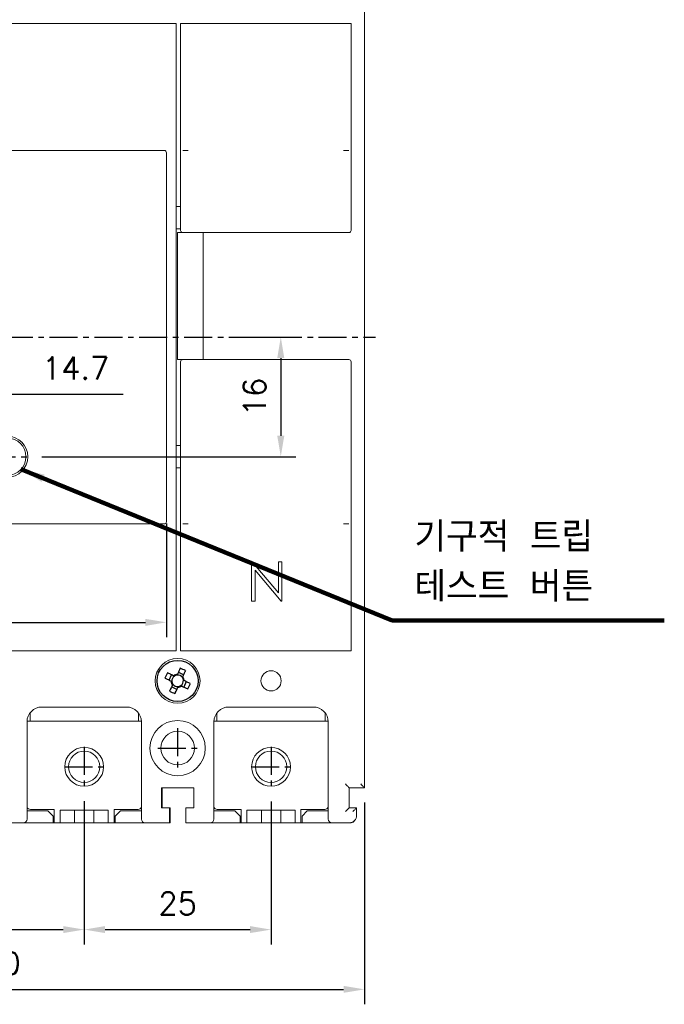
# Model space of a CAD drawing. Extents: x 2148 to 5345, y -907 to 1583.
# Tile 11 of 16: x 4432 to 4518, y 1269 to 1401. Entities that reach past the tile are written whole.
import ezdxf

# ---------------------------------------------------------------- set-up
doc = ezdxf.new("R2010")
doc.units = 0
doc.header["$LTSCALE"] = 3
doc.header["$MEASUREMENT"] = 0
doc.linetypes.add('CENTER', pattern=[2, 1.25, -0.25, 0.25, -0.25])
doc.layers.get('0').update_dxf_attribs({"linetype": 'CONTINUOUS'})
doc.layers.get('Defpoints').update_dxf_attribs({"linetype": 'CONTINUOUS'})
doc.layers.add('cen', color=1, linetype='CENTER')
doc.layers.add('di', color=3, linetype='CONTINUOUS')
doc.styles.add('KIM', font='ROMANS.shx', dxfattribs={"height": 5, "bigfont": 'GSG1.shx'})
doc.styles.get("Standard").update_dxf_attribs({"font": 'romans.shx', "height": 3, "bigfont": 'ghs.shx'})
doc.dimstyles.get("Standard").update_dxf_attribs({"dimtxt": 0.18, "dimasz": 0.18, "dimexe": 0.18, "dimexo": 0.0625, "dimgap": 0.09, "dimtad": 0, "dimtih": 1, "dimtoh": 1, "dimdec": 4, "dimzin": 0, "dimdsep": 46, "dimtxsty": 'Standard', "dimcen": 0.09, "dimadec": 0, "dimazin": 0, "dimtfac": 1, "dimtdec": 4, "dimtofl": 0, "dimtmove": 0, "dimatfit": 3, "dimfxl": 0, "dimtolj": 1, "dimtzin": 0, "dimarcsym": 0})
doc.dimstyles.new('STANDARD$0', dxfattribs={"dimtxt": 5, "dimasz": 5, "dimexe": 1, "dimexo": 2, "dimgap": 2, "dimtad": 1, "dimdec": 4, "dimzin": 12, "dimdsep": 46, "dimtxsty": 'KIM', "dimcen": -1, "dimdle": 0.1, "dimadec": 0, "dimazin": 0, "dimtfac": 1, "dimtdec": 4, "dimtmove": 0, "dimatfit": 3, "dimfxl": 0, "dimtolj": 1, "dimtzin": 0, "dimarcsym": 0})

# ---------------------------------------------------------------- blocks, each defined once
blk = doc.blocks.new('M3')
at = {"color": 4}
for p, q in [((1258.33, 221.58), (1258.67, 222.3)), ((1258.62, 221.45), (1258.72, 221.4)), ((1259.05, 222.12), (1258.95, 222.17)), ((1259.45, 222.35), (1259.41, 222.25)), ((1259.59, 222.64), (1260.31, 222.3)), ((1260.13, 221.92), (1260.17, 222.02)), ((1260.35, 221.52), (1260.25, 221.56)), ((1259.39, 220.33), (1258.67, 220.67)), ((1258.85, 221.05), (1258.8, 220.95)), ((1259.52, 220.62), (1259.57, 220.72)), ((1259.92, 220.85), (1260.02, 220.8)), ((1260.64, 221.38), (1260.3, 220.67))]:
    blk.add_line(p, q, dxfattribs=at)
at = {"color": 4, "flags": 128}
for points in [[(1259.84, 223.18), (1259.79, 223.08), (1259.75, 222.98), (1259.7, 222.87), (1259.65, 222.77), (1259.6, 222.67), (1259.55, 222.56), (1259.5, 222.46), (1259.45, 222.35)], [(1260.17, 222.02), (1260.22, 222.12), (1260.27, 222.23), (1260.32, 222.33), (1260.37, 222.43), (1260.42, 222.54), (1260.46, 222.64), (1260.51, 222.75), (1260.56, 222.85)], [(1257.79, 221.84), (1257.89, 221.79), (1257.99, 221.74), (1258.1, 221.69), (1258.2, 221.65), (1258.31, 221.6), (1258.41, 221.55), (1258.52, 221.5), (1258.62, 221.45)], [(1258.95, 222.17), (1258.85, 222.22), (1258.74, 222.27), (1258.64, 222.32), (1258.54, 222.36), (1258.43, 222.41), (1258.33, 222.46), (1258.22, 222.51), (1258.12, 222.56)], [(1261.19, 221.13), (1261.08, 221.18), (1260.98, 221.22), (1260.88, 221.27), (1260.77, 221.32), (1260.67, 221.37), (1260.56, 221.42), (1260.46, 221.47), (1260.35, 221.52)], [(1258.8, 220.95), (1258.75, 220.85), (1258.7, 220.74), (1258.66, 220.64), (1258.61, 220.53), (1258.56, 220.43), (1258.51, 220.32), (1258.46, 220.22), (1258.41, 220.12)], [(1259.13, 219.78), (1259.18, 219.89), (1259.23, 219.99), (1259.28, 220.09), (1259.32, 220.2), (1259.37, 220.3), (1259.42, 220.41), (1259.47, 220.51), (1259.52, 220.62)], [(1260.02, 220.8), (1260.12, 220.75), (1260.23, 220.7), (1260.33, 220.65), (1260.44, 220.6), (1260.54, 220.55), (1260.65, 220.51), (1260.75, 220.46), (1260.85, 220.41)]]:
    blk.add_lwpolyline(points, dxfattribs=at)
at = {"color": 4}
blk.add_circle((1259.49, 221.48), 2.75, dxfattribs=at)
for centre, radius, start, end in [((1253.74, 209.15), 15.31, 63.5189, 66.4838), ((1271.82, 215.73), 15.31, 153.5189, 156.4838), ((1259.49, 221.48), 0.867, 182.1643, 217.8385), ((1259.49, 221.48), 0.771, 124.1053, 185.8975), ((1259.49, 221.48), 0.867, 92.1643, 127.8385), ((1259.49, 221.48), 0.771, 95.8975, 124.1053), ((1259.49, 221.48), 0.771, 34.1053, 95.8975), ((1259.49, 221.48), 0.771, 304.1053, 5.8975), ((1259.49, 221.48), 0.771, 5.8975, 34.1053), ((1259.49, 221.48), 0.867, 2.1643, 37.8385), ((1265.24, 233.82), 15.31, 243.519, 246.4838), ((1259.49, 221.48), 0.771, 185.8975, 214.1053), ((1259.49, 221.48), 0.771, 214.1053, 275.8975), ((1259.49, 221.48), 0.867, 272.1643, 307.8385), ((1259.49, 221.48), 0.771, 275.8975, 304.1053), ((1247.15, 227.24), 15.31, 333.5189, 336.4838)]:
    blk.add_arc(centre, radius, start, end, dxfattribs=at)
blk = doc.blocks.new('*D13')
at = {"layer": 'Defpoints', "color": 0}
for p in [(4440.52, 1298.13), (4415.52, 1287.53), (4440.52, 1278.93)]:
    blk.add_point(p, dxfattribs=at)
at = {"layer": 'di'}
for p, q in [((4440.52, 1296.13), (4440.52, 1276.93)), ((4415.52, 1285.53), (4415.52, 1276.93)), ((4418.32, 1278.93), (4437.72, 1278.93))]:
    blk.add_line(p, q, dxfattribs=at)
for points in [[(4418.32, 1279.4), (4418.32, 1278.47), (4415.52, 1278.93)], [(4437.72, 1279.4), (4437.72, 1278.47), (4440.52, 1278.93)]]:
    blk.add_solid(points, dxfattribs=at)
at = {"layer": 'di', "insert": (4428.02, 1282.43), "char_height": 3, "attachment_point": 5}
blk.add_mtext('\\A1;25', dxfattribs=at)
blk = doc.blocks.new('*D14')
at = {"layer": 'Defpoints', "color": 0}
for p in [(4465.52, 1298.08), (4440.52, 1281.31), (4465.52, 1278.93)]:
    blk.add_point(p, dxfattribs=at)
at = {"layer": 'di'}
for p, q in [((4465.52, 1296.08), (4465.52, 1276.93)), ((4440.52, 1279.31), (4440.52, 1276.93)), ((4443.32, 1278.93), (4462.72, 1278.93))]:
    blk.add_line(p, q, dxfattribs=at)
for points in [[(4443.32, 1279.4), (4443.32, 1278.47), (4440.52, 1278.93)], [(4462.72, 1279.4), (4462.72, 1278.47), (4465.52, 1278.93)]]:
    blk.add_solid(points, dxfattribs=at)
at = {"layer": 'di', "insert": (4453.02, 1282.43), "char_height": 3, "attachment_point": 5}
blk.add_mtext('\\A1;25', dxfattribs=at)
blk = doc.blocks.new('*D15')
at = {"layer": 'Defpoints', "color": 0}
for p in [(4378.02, 1297.93), (4478.02, 1297.93), (4478.02, 1270.93)]:
    blk.add_point(p, dxfattribs=at)
at = {"layer": 'di'}
for p, q in [((4378.02, 1295.93), (4378.02, 1268.93)), ((4478.02, 1295.93), (4478.02, 1268.93)), ((4380.82, 1270.93), (4475.22, 1270.93))]:
    blk.add_line(p, q, dxfattribs=at)
for points in [[(4380.82, 1271.4), (4380.82, 1270.47), (4378.02, 1270.93)], [(4475.22, 1271.4), (4475.22, 1270.47), (4478.02, 1270.93)]]:
    blk.add_solid(points, dxfattribs=at)
at = {"layer": 'di', "insert": (4428.15, 1274.43), "char_height": 3, "attachment_point": 5}
blk.add_mtext('\\A1;100', dxfattribs=at)
blk = doc.blocks.new('fsadfsafsa')
at = {"layer": 'di'}
h = blk.add_hatch(dxfattribs=at)
h.set_pattern_fill('ANSI31', color=256, style=0)
h.set_pattern_definition([(45, (-481.63234, -849.47686), (-0.088388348, 0.088388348), [])])
h.paths.add_polyline_path([(896.92, -343.62), (888.72, -343.62), (888.72, -347.12), (896.92, -347.12)])
h.paths.add_polyline_path([(889.96, -343.95), (895.79, -343.95), (895.79, -346.76), (889.96, -346.76)], flags=24)
at = {"color": 7, "linetype": 'Continuous', "lineweight": 15}
for p, q in [((857, -338.66), (881.4, -338.66)), ((904, -338.36), (881.4, -338.36)), ((881.4, -338.36), (881.4, -338.66)), ((881.4, -338.66), (881.4, -338.98)), ((881.86, -338.66), (882.2, -338.66)), ((903.2, -338.66), (882.2, -338.66)), ((903.2, -338.66), (903.53, -338.66)), ((904, -338.66), (904, -338.36)), ((904, -338.66), (928.4, -338.66)), ((904, -338.98), (904, -338.66)), ((856.7, -339.28), (856.7, -338.96)), ((856.7, -388.03), (856.7, -339.28)), ((881.4, -338.98), (881.4, -339.28)), ((881.4, -352.36), (881.4, -339.28)), ((881.7, -339.67), (881.7, -339.03)), ((881.7, -387.65), (881.7, -339.67)), ((903.7, -339.03), (903.7, -339.67)), ((903.7, -339.67), (903.7, -387.65)), ((904, -339.28), (904, -338.98)), ((904, -339.28), (904, -352.36)), ((928.7, -338.96), (928.7, -339.28)), ((928.7, -339.28), (928.7, -388.03)), ((930.6, -339.28), (930.6, -338.96)), ((930.6, -349.36), (930.6, -339.28)), ((953.4, -338.96), (953.4, -339.28)), ((953.4, -339.28), (953.4, -349.36)), ((881.7, -340.66), (881.4, -340.66)), ((904, -340.66), (903.7, -340.66)), ((886.2, -343.17), (886.2, -342.57)), ((898.9, -342.27), (886.5, -342.27)), ((899.2, -342.57), (899.2, -343.17)), ((885.7, -342.86), (886.2, -342.86)), ((885.7, -342.86), (885.7, -371.31)), ((886.2, -343.77), (885.7, -343.77)), ((899.2, -343.17), (886.2, -343.17)), ((886.2, -343.17), (886.2, -347.62)), ((886.5, -343.12), (898.9, -343.12)), ((899.2, -342.86), (899.7, -342.86)), ((899.2, -347.62), (899.2, -343.17)), ((899.7, -343.77), (899.2, -343.77)), ((899.7, -371.31), (899.7, -342.86)), ((855.2, -346.35), (855.2, -349.16)), ((930, -346.16), (930.6, -346.16)), ((886.2, -348.41), (886.2, -347.62)), ((886.5, -347.58), (898.9, -347.58)), ((899.2, -347.62), (899.2, -348.41)), ((855.4, -349.16), (855.2, -349.16)), ((855.2, -349.16), (855.2, -378.16)), ((886.2, -349.28), (886.2, -348.41)), ((899.2, -348.41), (899.2, -349.28)), ((930, -349.16), (930.6, -349.16)), ((886.2, -349.83), (886.2, -349.28)), ((886.5, -349.58), (898.9, -349.58)), ((899.2, -349.28), (899.2, -349.83)), ((930.2, -366.66), (930.2, -349.66)), ((930.9, -349.66), (930.2, -349.66)), ((953.1, -349.66), (930.9, -349.66)), ((933.6, -366.66), (933.6, -349.66)), ((955.2, -349.66), (955.2, -366.66)), ((881.4, -352.36), (880.5, -352.36)), ((881.2, -352.36), (881.2, -370.96)), ((904.9, -352.36), (904, -352.36)), ((904.2, -370.96), (904.2, -352.36)), ((904.9, -370.96), (904.9, -352.36)), ((886.35, -362.93), (899.7, -362.93)), ((886.35, -367.68), (886.35, -362.93)), ((930.2, -366.66), (930.9, -366.66)), ((930.6, -388.03), (930.6, -366.96)), ((930.9, -366.66), (953.1, -366.66)), ((953.4, -366.96), (953.4, -388.03)), ((899.7, -369.1), (887.85, -369.1)), ((887.85, -369.1), (887.85, -369.16)), ((899.7, -369.16), (887.85, -369.16)), ((880.5, -370.96), (881.4, -370.96)), ((881.4, -388.03), (881.4, -370.96)), ((899.7, -370.5), (885.7, -370.5)), ((899.7, -371.31), (885.7, -371.31)), ((904, -370.96), (904, -388.03)), ((904, -370.96), (904.9, -370.96)), ((855.4, -378.16), (855.2, -378.16)), ((855.2, -378.16), (855.2, -380.97)), ((930, -378.16), (930.6, -378.16)), ((903.9, -381), (903.9, -378.31)), ((930, -381.16), (930.6, -381.16)), ((881.4, -384.66), (881.7, -384.66)), ((903.7, -384.66), (904, -384.66)), ((856.7, -388.36), (856.7, -388.03)), ((857, -388.66), (881.4, -388.66)), ((881.4, -388.03), (881.4, -388.33)), ((881.4, -388.33), (881.4, -388.66)), ((881.4, -388.66), (881.4, -388.96)), ((881.7, -388.29), (881.7, -387.65)), ((882.2, -388.66), (881.86, -388.66)), ((882.2, -388.66), (903.2, -388.66)), ((903.53, -388.66), (903.2, -388.66)), ((903.7, -387.65), (903.7, -388.29)), ((904, -388.33), (904, -388.03)), ((904, -388.66), (904, -388.33)), ((904, -388.66), (928.4, -388.66)), ((904, -388.96), (904, -388.66)), ((928.7, -388.03), (928.7, -388.36)), ((930.6, -388.35), (930.6, -388.03)), ((953.4, -388.03), (953.4, -388.35)), ((881.4, -388.96), (904, -388.96)), ((940.08, -393.71), (940.18, -393.71)), ((943.67, -393.71), (944.15, -393.71))]:
    blk.add_line(p, q, dxfattribs=at)
blk.add_lwpolyline([(898.64, -343.42), (898.64, -347.22), (886.61, -347.22), (886.61, -343.42)], close=True, dxfattribs=at)
for radius in [2.75, 2.5]:
    blk.add_circle((907.4, -379.66), radius, dxfattribs=at)
for centre, radius, start, end in [((886.5, -342.57), 0.3, 90, 180), ((898.9, -342.57), 0.3, 0, 90), ((886.42, -343.68), 0.564, 82.5137, 113.6806), ((898.97, -343.68), 0.564, 66.3194, 97.4863), ((886.42, -348.14), 0.564, 82.5136, 113.6809), ((898.97, -348.14), 0.564, 66.3191, 97.4864), ((930.9, -349.36), 0.3, 180, 270), ((953.1, -349.36), 0.3, 270, 0), ((930.9, -366.96), 0.3, 90, 180), ((953.1, -366.96), 0.3, 0, 90), ((907.4, -379.66), 3.75, 155.0487, 158.9605), ((907.4, -379.66), 3.75, 201.0395, 204.9513)]:
    blk.add_arc(centre, radius, start, end, dxfattribs=at)
for centre, major_axis, ratio, start_param, end_param in [((857, -338.96), (0, -0.301), 0.996195, 3.141593, 4.712389), ((882.2, -339.03), (0, -0.502), 0.996195, 3.881497, 4.712389), ((903.2, -339.03), (0, -0.502), 0.996195, 1.570796, 2.401688), ((928.4, -338.96), (0, 0.301), 0.996195, 4.712389, 6.283185), ((931.6, -338.57), (1.3, 0), 0.087489, 4.143779, 4.712389), ((952.4, -338.57), (1.3, 0), 0.087489, 4.712389, 5.280999), ((855.7, -346.35), (0.5, 0), 0.375, 2.214297, 3.141593), ((886.5, -349.28), (0, -0.303), 0.988676, 4.712389, 6.283185), ((898.9, -349.28), (0, -0.303), 0.988676, 0, 1.570796), ((887.85, -361.71), (35.51, -35.51), 0.10461, 4.774591, 4.81662), ((887.85, -361.71), (35.8, -35.8), 0.10461, 4.774941, 4.81662), ((855.7, -380.97), (0.5, 0), 0.375, 3.141593, 4.068888), ((857, -388.36), (0, -0.301), 0.996195, 4.712389, 6.283185), ((882.2, -388.29), (0, 0.502), 0.996195, 1.570796, 2.401688), ((903.2, -388.29), (0, 0.502), 0.996195, 3.881497, 4.712389), ((928.4, -388.36), (0, 0.301), 0.996195, 3.141593, 4.712389), ((931.6, -388.75), (1.3, 0), 0.087489, 1.570796, 2.139407), ((952.4, -388.75), (1.3, 0), 0.087489, 1.002186, 1.570796)]:
    blk.add_ellipse(centre, major_axis=major_axis, ratio=ratio, start_param=start_param, end_param=end_param, dxfattribs=at)
for points, knots in [([(930.6, -338.96), (930.6, -338.94), (930.6, -338.89), (930.6, -338.66), (930.6, -338.43), (930.6, -338.3), (930.6, -338.27), (930.6, -338.27)], [0, 0, 0, 0, 0.2375473, 0.5935056, 0.8936706, 0.9958318, 1, 1, 1, 1]), ([(953.4, -338.27), (953.4, -338.27), (953.4, -338.3), (953.4, -338.43), (953.4, -338.66), (953.4, -338.89), (953.4, -338.94), (953.4, -338.96)], [0, 0, 0, 0, 0.004168, 0.106329, 0.406494, 0.762453, 1, 1, 1, 1]), ([(886.5, -350.61), (886.49, -350.61), (886.4, -350.44), (886.24, -350.2), (886.21, -349.92), (886.2, -349.83)], [0, 0, 0, 0, 0.007091, 0.681187, 1, 1, 1, 1]), ([(899.2, -349.83), (899.19, -349.92), (899.15, -350.2), (898.99, -350.44), (898.9, -350.61), (898.9, -350.61)], [0, 0, 0, 0, 0.318813, 0.992909, 1, 1, 1, 1]), ([(930.6, -389.05), (930.6, -389.05), (930.6, -389.01), (930.6, -388.88), (930.6, -388.65), (930.6, -388.42), (930.6, -388.37), (930.6, -388.35)], [0, 0, 0, 0, 0.0041677, 0.1063295, 0.4064937, 0.7624522, 1, 1, 1, 1]), ([(953.4, -388.35), (953.4, -388.37), (953.4, -388.42), (953.4, -388.65), (953.4, -388.88), (953.4, -389.01), (953.4, -389.05), (953.4, -389.05)], [0, 0, 0, 0, 0.2375478, 0.5935063, 0.8936705, 0.9958323, 1, 1, 1, 1])]:
    blk.add_open_spline(points, degree=3, knots=knots, dxfattribs=at)
at = {"layer": 'cen'}
for p, q in [((853.06, -363.66), (956.66, -363.66)), ((907.4, -377.01), (907.4, -382.31)), ((904.75, -379.66), (910.05, -379.66))]:
    blk.add_line(p, q, dxfattribs=at)
at = {"insert": (890.39, -344.39), "char_height": 1.7382, "width": 5.075, "attachment_point": 1}
blk.add_mtext('{\\fHYHeadLine-Medium|b0|i0|c129|p18;100A}', dxfattribs=at)
blk = doc.blocks.new('*D75')
at = {"layer": 'Defpoints', "color": 0}
for p in [(4379.52, 1335.27), (4451.52, 1335.27), (4451.52, 1320.06)]:
    blk.add_point(p, dxfattribs=at)
at = {"layer": 'di'}
for p, q in [((4379.52, 1333.27), (4379.52, 1318.06)), ((4451.52, 1333.27), (4451.52, 1318.06)), ((4382.32, 1320.06), (4448.72, 1320.06))]:
    blk.add_line(p, q, dxfattribs=at)
for points in [[(4382.32, 1320.52), (4382.32, 1319.59), (4379.52, 1320.06)], [(4448.72, 1320.52), (4448.72, 1319.59), (4451.52, 1320.06)]]:
    blk.add_solid(points, dxfattribs=at)
at = {"layer": 'di', "insert": (4415.52, 1323.56), "char_height": 3, "attachment_point": 5}
blk.add_mtext('\\A1;72', dxfattribs=at)
blk = doc.blocks.new('*D105')
at = {"layer": 'Defpoints', "color": 0}
for p in [(4459.19, 1358.23), (4432.87, 1342.23), (4466.82, 1342.23)]:
    blk.add_point(p, dxfattribs=at)
at = {"layer": 'di'}
for p, q in [((4461.19, 1358.23), (4468.82, 1358.23)), ((4466.82, 1355.43), (4466.82, 1345.03)), ((4434.87, 1342.23), (4468.82, 1342.23))]:
    blk.add_line(p, q, dxfattribs=at)
for points in [[(4466.35, 1355.43), (4467.29, 1355.43), (4466.82, 1358.23)], [(4466.35, 1345.03), (4467.29, 1345.03), (4466.82, 1342.23)]]:
    blk.add_solid(points, dxfattribs=at)
at = {"layer": 'di', "insert": (4463.32, 1350.23), "char_height": 3, "attachment_point": 5, "rotation": 90}
blk.add_mtext('\\A1;16', dxfattribs=at)
blk = doc.blocks.new('*D106')
at = {"layer": 'Defpoints', "color": 0}
for p in [(4415.52, 1349.98), (4430.22, 1350.58), (4430.22, 1344.88)]:
    blk.add_point(p, dxfattribs=at)
at = {"layer": 'di'}
for p, q in [((4415.52, 1351.98), (4415.52, 1352.58)), ((4430.22, 1346.88), (4430.22, 1352.58)), ((4418.32, 1350.58), (4427.42, 1350.58)), ((4430.22, 1350.58), (4445.74, 1350.58))]:
    blk.add_line(p, q, dxfattribs=at)
for points in [[(4418.32, 1351.04), (4418.32, 1350.11), (4415.52, 1350.58)], [(4427.42, 1351.04), (4427.42, 1350.11), (4430.22, 1350.58)]]:
    blk.add_solid(points, dxfattribs=at)
at = {"layer": 'di', "insert": (4439.38, 1354.08), "char_height": 3, "attachment_point": 5}
blk.add_mtext('\\A1;14.7', dxfattribs=at)

msp = doc.modelspace()

# ---------------------------------------------------------------- linework, layer by layer
at = {"color": 7, "linetype": 'Continuous', "lineweight": 15}
for p, q in [((4478.02086, 1418.52573), (4478.02086, 1372.22573)), ((4451.52086, 1400.22573), (4379.52086, 1400.22573)), ((4451.52086, 1400.22573), (4452.82086, 1400.22573)), ((4452.82086, 1400.22573), (4452.82086, 1316.22573)), ((4453.42086, 1400.22573), (4454.42086, 1400.22573)), ((4453.42086, 1383.61437), (4453.42086, 1400.22573)), ((4454.42086, 1400.22573), (4475.22086, 1400.22573)), ((4475.22086, 1400.22573), (4476.22086, 1400.22573)), ((4476.22086, 1400.22573), (4476.22086, 1383.61437)), ((4478.02086, 1355.22573), (4478.02086, 1297.92573)), ((4453.42086, 1316.22573), (4453.42086, 1332.8371)), ((4476.22086, 1332.8371), (4476.22086, 1316.22573)), ((4462.90137, 1322.87908), (4462.90137, 1328.17074)), ((4463.00101, 1328.17074), (4466.49699, 1324.00589)), ((4466.49699, 1324.00589), (4466.49699, 1328.17074)), ((4466.97188, 1328.17074), (4466.97188, 1322.87908)), ((4466.86376, 1322.87908), (4463.37626, 1327.03439)), ((4463.37626, 1327.03439), (4463.37626, 1322.87908)), ((4463.37626, 1322.87908), (4462.90137, 1322.87908)), ((4466.97188, 1322.87908), (4466.86376, 1322.87908)), ((4379.52086, 1316.22573), (4451.52086, 1316.22573)), ((4452.82086, 1316.22573), (4451.52086, 1316.22573)), ((4454.42086, 1316.22573), (4453.42086, 1316.22573)), ((4454.42086, 1316.22573), (4475.22086, 1316.22573)), ((4476.22086, 1316.22573), (4475.22086, 1316.22573)), ((4446.17086, 1308.72573), (4434.87086, 1308.72573)), ((4471.17086, 1308.72573), (4459.87086, 1308.72573)), ((4433.27086, 1306.82765), (4433.27086, 1307.92573)), ((4447.77086, 1307.92573), (4447.77086, 1306.82765)), ((4458.27086, 1306.82765), (4458.27086, 1307.92573)), ((4472.77086, 1307.92573), (4472.77086, 1306.82765)), ((4432.87086, 1306.72573), (4432.87086, 1293.72573)), ((4433.27086, 1306.82573), (4432.87336, 1306.82573)), ((4433.27086, 1306.82765), (4433.27086, 1306.82573)), ((4433.27086, 1306.82765), (4447.77086, 1306.82765)), ((4447.77086, 1306.82573), (4447.77086, 1306.82765)), ((4448.16835, 1306.82573), (4447.77086, 1306.82573)), ((4448.17086, 1293.72573), (4448.17086, 1306.72573)), ((4457.87086, 1306.72573), (4457.87086, 1293.72573)), ((4458.27086, 1306.82573), (4457.87336, 1306.82573)), ((4458.27086, 1306.82765), (4458.27086, 1306.82573)), ((4458.27086, 1306.82765), (4472.77086, 1306.82765)), ((4472.77086, 1306.82573), (4472.77086, 1306.82765)), ((4473.16836, 1306.82573), (4472.77086, 1306.82573)), ((4473.17086, 1293.72573), (4473.17086, 1306.72573)), ((4455.17086, 1297.92573), (4450.87086, 1297.92573)), ((4450.87086, 1297.92573), (4450.87086, 1295.22573)), ((4450.97086, 1297.92573), (4450.97086, 1295.22573)), ((4455.17086, 1295.22573), (4455.17086, 1297.92573)), ((4475.97086, 1297.92573), (4475.97086, 1295.22573)), ((4478.02086, 1297.92573), (4475.97086, 1297.92573)), ((4435.67086, 1294.82573), (4432.87086, 1294.82573)), ((4433.32086, 1295.02573), (4436.52086, 1295.02573)), ((4436.37086, 1294.12573), (4435.67086, 1294.82573)), ((4436.52086, 1295.02573), (4436.52086, 1293.22573)), ((4443.74077, 1294.92573), (4437.30094, 1294.92573)), ((4437.30094, 1294.92573), (4437.30094, 1293.22573)), ((4439.22086, 1294.92573), (4439.22086, 1293.22573)), ((4441.82086, 1294.92573), (4441.82086, 1293.22573)), ((4443.74077, 1294.92573), (4443.74077, 1293.22573)), ((4444.52086, 1295.02573), (4447.72086, 1295.02573)), ((4444.52086, 1293.22573), (4444.52086, 1295.02573)), ((4445.37086, 1294.82573), (4444.67086, 1294.12573)), ((4448.17086, 1294.82573), (4445.37086, 1294.82573)), ((4450.87086, 1295.22573), (4451.92086, 1295.22573)), ((4451.92086, 1295.22573), (4451.92086, 1293.72573)), ((4451.92086, 1295.22573), (4452.02086, 1295.22573)), ((4452.02086, 1293.22573), (4452.02086, 1295.22573)), ((4454.12086, 1293.72573), (4454.12086, 1295.22573)), ((4454.12086, 1295.22573), (4455.17086, 1295.22573)), ((4460.67086, 1294.82573), (4457.87086, 1294.82573)), ((4458.32086, 1295.02573), (4461.52086, 1295.02573)), ((4461.37086, 1294.12573), (4460.67086, 1294.82573)), ((4461.52086, 1295.02573), (4461.52086, 1293.22573)), ((4468.74077, 1294.92573), (4462.30095, 1294.92573)), ((4462.30095, 1294.92573), (4462.30095, 1293.22573)), ((4464.22086, 1294.92573), (4464.22086, 1293.22573)), ((4466.82086, 1294.92573), (4466.82086, 1293.22573)), ((4468.74077, 1294.92573), (4468.74077, 1293.22573)), ((4469.52086, 1295.02573), (4472.72086, 1295.02573)), ((4469.52086, 1293.22573), (4469.52086, 1295.02573)), ((4470.37086, 1294.82573), (4469.67086, 1294.12573)), ((4473.17086, 1294.82573), (4470.37086, 1294.82573)), ((4475.97086, 1295.22573), (4476.97086, 1295.22573)), ((4476.97086, 1295.22573), (4476.97086, 1294.22573)), ((4432.37086, 1293.22573), (4429.12086, 1293.22573)), ((4432.37086, 1293.22573), (4436.37086, 1293.22573)), ((4436.37086, 1293.22573), (4436.37086, 1294.12573)), ((4436.52086, 1293.22573), (4436.37086, 1293.22573)), ((4436.52086, 1293.22573), (4437.30094, 1293.22573)), ((4437.30094, 1293.22573), (4439.22086, 1293.22573)), ((4439.22086, 1293.22573), (4441.82086, 1293.22573)), ((4441.82086, 1293.22573), (4443.74077, 1293.22573)), ((4443.74077, 1293.22573), (4444.52086, 1293.22573)), ((4444.67086, 1293.22573), (4444.52086, 1293.22573)), ((4444.67086, 1294.12573), (4444.67086, 1293.22573)), ((4444.67086, 1293.22573), (4448.67086, 1293.22573)), ((4451.92086, 1293.22573), (4448.67086, 1293.22573)), ((4451.92086, 1293.72573), (4451.92086, 1293.22573)), ((4451.92086, 1293.22573), (4452.02086, 1293.22573)), ((4454.12086, 1293.22573), (4454.12086, 1293.72573)), ((4457.37086, 1293.22573), (4454.12086, 1293.22573)), ((4457.37086, 1293.22573), (4461.37086, 1293.22573)), ((4461.37086, 1293.22573), (4461.37086, 1294.12573)), ((4461.52086, 1293.22573), (4461.37086, 1293.22573)), ((4461.52086, 1293.22573), (4462.30095, 1293.22573)), ((4462.30095, 1293.22573), (4464.22086, 1293.22573)), ((4464.22086, 1293.22573), (4466.82086, 1293.22573)), ((4466.82086, 1293.22573), (4468.74077, 1293.22573)), ((4468.74077, 1293.22573), (4469.52086, 1293.22573)), ((4469.67086, 1293.22573), (4469.52086, 1293.22573)), ((4469.67086, 1294.12573), (4469.67086, 1293.22573)), ((4469.67086, 1293.22573), (4473.67086, 1293.22573)), ((4475.97086, 1293.22573), (4473.67086, 1293.22573)), ((4475.97086, 1293.22573), (4476.22086, 1293.22573))]:
    msp.add_line(p, q, dxfattribs=at)
at = {"color": 7, "linetype": 'Continuous', "lineweight": 15, "flags": 128}
for points in [[(4475.97086, 1297.92573), (4475.96125, 1297.93534), (4475.9328, 1297.96379), (4475.88659, 1298.01), (4475.82441, 1298.07218), (4475.74864, 1298.14794), (4475.6622, 1298.23439), (4475.5684, 1298.32819), (4475.47086, 1298.42573)], [(4478.02086, 1297.92573), (4478.01125, 1297.93534), (4477.9828, 1297.96379), (4477.93659, 1298.01), (4477.87441, 1298.07218), (4477.79864, 1298.14794), (4477.7122, 1298.23439), (4477.6184, 1298.32819), (4477.52086, 1298.42573)], [(4475.97086, 1295.22573), (4475.96125, 1295.21612), (4475.9328, 1295.18767), (4475.88659, 1295.14146), (4475.82441, 1295.07929), (4475.74864, 1295.00351), (4475.6622, 1294.91707), (4475.5684, 1294.82328), (4475.47086, 1294.72573)], [(4476.97086, 1295.22573), (4476.96326, 1295.21814), (4476.9407, 1295.19558), (4476.90387, 1295.15874), (4476.85388, 1295.10875), (4476.79225, 1295.04712), (4476.72086, 1294.97573), (4476.64187, 1294.89674), (4476.55768, 1294.81256), (4476.47086, 1294.72573)]]:
    msp.add_lwpolyline(points, dxfattribs=at)
at = {"color": 7, "linetype": 'Continuous', "lineweight": 15}
for centre, radius in [((4453.02086, 1312.22573), 3), ((4465.52086, 1312.22573), 1.35), ((4453.02086, 1303.22573), 3.7), ((4453.02086, 1303.22573), 2.25), ((4440.52086, 1300.72573), 2.6), ((4440.52086, 1300.72573), 2.1), ((4465.52086, 1300.72573), 2.6), ((4465.52086, 1300.72573), 2.1)]:
    msp.add_circle(centre, radius, dxfattribs=at)
for centre, radius, start, end in [((4434.87086, 1306.72573), 2, 90, 180), ((4446.17086, 1306.72573), 2, 0, 90), ((4459.87086, 1306.72573), 2, 90, 180), ((4471.17086, 1306.72573), 2, 0, 90), ((4433.32086, 1295.52573), 0.5, 205.8419313, 270), ((4447.72086, 1295.52573), 0.5, 270, 334.1580658), ((4458.32086, 1295.52573), 0.5, 205.8419323, 270), ((4472.72086, 1295.52573), 0.5, 270, 334.1580668), ((4475.97086, 1294.22573), 1, 270, 0), ((4432.37086, 1293.72573), 0.5, 270, 0), ((4448.67086, 1293.72573), 0.5, 180, 270), ((4457.37086, 1293.72573), 0.5, 270, 0), ((4473.67086, 1293.72573), 0.5, 180, 270), ((4476.22086, 1293.72573), 0.5, 270, 335.0636134)]:
    msp.add_arc(centre, radius, start, end, dxfattribs=at)
at = {"layer": 'cen'}
for p, q in [((4453.02086, 1305.87573), (4453.02086, 1300.57573)), ((4440.52086, 1303.37573), (4440.52086, 1298.07573)), ((4450.37086, 1303.22573), (4455.67086, 1303.22573)), ((4465.52086, 1303.37573), (4465.52086, 1298.07573)), ((4437.87086, 1300.72573), (4443.17086, 1300.72573)), ((4462.87086, 1300.72573), (4468.17086, 1300.72573))]:
    msp.add_line(p, q, dxfattribs=at)

# ---------------------------------------------------------------- block references
msp.add_blockref('fsadfsafsa', (3522.82487, 1721.88396))
at = {"rotation": 270}
msp.add_blockref('M3', (4231.53706, 2571.71278), dxfattribs=at)

# ---------------------------------------------------------------- texts
at = {"layer": 'di', "insert": (4484.70444, 1322.84132), "char_height": 4, "attachment_point": 7}
msp.add_mtext('기구적 트립 \\P테스트 버튼', dxfattribs=at)

# ---------------------------------------------------------------- dimensions: what is measured, and where the dimension line sits
at = {"layer": 'di'}
dim = msp.add_linear_dim(base=(4466.82083, 1342.22573), p1=(4459.19316, 1358.22573), p2=(4432.87086, 1342.22573), angle=90, text='16', dimstyle='STANDARD$0', override={"dimtxt": 3, "dimasz": 2.8, "dimexe": 2, "dimdec": 2, "dimzin": 8, "dimtxsty": 'Standard', "dimcen": 0, "dimclrd": 256, "dimclre": 256, "dimclrt": 256, "dimadec": 2, "dimazin": 2, "dimtfac": 0.6, "dimtdec": 2, "dimtzin": 8, "dimlwd": 65535, "dimlwe": 65535, "dimarcsym": 1}, dxfattribs=at)
dim.commit()
dim.dimension.update_dxf_attribs({"geometry": '*D105', "text_midpoint": (4466.82083, 1350.22573), "dimtype": 160})
for base, p1, p2, override, picture, middle in [((4430.22086, 1350.57685), (4415.52086, 1349.97598), (4430.22086, 1344.87573), {"dimtxt": 3, "dimasz": 2.8, "dimexe": 2, "dimdec": 2, "dimzin": 8, "dimtxsty": 'Standard', "dimcen": 0, "dimclrd": 256, "dimclre": 256, "dimclrt": 256, "dimadec": 2, "dimazin": 2, "dimtfac": 0.6, "dimtdec": 2, "dimtzin": 8, "dimlwd": 65535, "dimlwe": 65535, "dimarcsym": 1}, '*D106', (4439.378, 1350.57685)), ((4478.02086, 1270.93183), (4378.02086, 1297.92573), (4478.02086, 1297.92573), {"dimtxt": 3, "dimasz": 2.8, "dimexe": 2, "dimdec": 2, "dimzin": 8, "dimtxsty": 'Standard', "dimcen": 0, "dimclrd": 256, "dimclre": 256, "dimclrt": 256, "dimadec": 2, "dimazin": 2, "dimtfac": 0.6, "dimtdec": 2, "dimtmove": 0, "dimtzin": 8, "dimlwd": 65535, "dimlwe": 65535, "dimarcsym": 1}, '*D15', (4428.15369, 1270.93183))]:
    dim = msp.add_linear_dim(base=base, p1=p1, p2=p2, dimstyle='STANDARD$0', override=override, dxfattribs=at)
    dim.commit()
    dim.dimension.update_dxf_attribs({"geometry": picture, "text_midpoint": middle, "dimtype": 160})
for base, p1, p2, override, picture, middle in [((4451.52086, 1320.05765), (4379.52086, 1335.26852), (4451.52086, 1335.26852), {"dimtxt": 3, "dimasz": 2.8, "dimexe": 2, "dimdec": 2, "dimzin": 8, "dimtxsty": 'Standard', "dimcen": 0, "dimclrd": 256, "dimclre": 256, "dimclrt": 256, "dimadec": 2, "dimazin": 2, "dimtfac": 0.6, "dimtdec": 2, "dimtzin": 8, "dimlwd": 65535, "dimlwe": 65535, "dimarcsym": 1}, '*D75', (4415.52086, 1323.55765)), ((4440.52086, 1278.93183), (4415.52086, 1287.52878), (4440.52086, 1298.12573), {"dimtxt": 3, "dimasz": 2.8, "dimexe": 2, "dimdec": 2, "dimzin": 8, "dimtxsty": 'Standard', "dimcen": 0, "dimclrd": 256, "dimclre": 256, "dimclrt": 256, "dimadec": 2, "dimazin": 2, "dimtfac": 0.6, "dimtdec": 2, "dimtmove": 0, "dimtzin": 8, "dimlwd": 65535, "dimlwe": 65535, "dimarcsym": 1}, '*D13', (4428.02086, 1282.43183)), ((4465.52086, 1278.93183), (4440.52086, 1281.30862), (4465.52086, 1298.07573), {"dimtxt": 3, "dimasz": 2.8, "dimexe": 2, "dimdec": 2, "dimzin": 8, "dimtxsty": 'Standard', "dimcen": 0, "dimclrd": 256, "dimclre": 256, "dimclrt": 256, "dimadec": 2, "dimazin": 2, "dimtfac": 0.6, "dimtdec": 2, "dimtzin": 8, "dimlwd": 65535, "dimlwe": 65535, "dimarcsym": 1}, '*D14', (4453.02086, 1282.43183))]:
    dim = msp.add_linear_dim(base=base, p1=p1, p2=p2, dimstyle='STANDARD$0', override=override, dxfattribs=at)
    dim.commit()
    dim.dimension.update_dxf_attribs({"geometry": picture, "text_midpoint": middle})

# ---------------------------------------------------------------- leaders
msp.add_leader([(4432.06283, 1340.54967), (4481.73044, 1320.28868), (4518.12947, 1320.28868)], dimstyle='Standard', override={"dimtxt": 4, "dimasz": 3.2, "dimexe": 2, "dimexo": 2, "dimgap": 2, "dimtih": 0, "dimtoh": 0, "dimdec": 2, "dimzin": 8, "dimcen": 0, "dimclrd": 256, "dimclre": 256, "dimclrt": 256, "dimadec": 2, "dimazin": 2, "dimtfac": 0.6, "dimtdec": 2, "dimtofl": 1, "dimtzin": 8, "dimlwd": 65535, "dimlwe": 65535, "dimarcsym": 1}, dxfattribs=at)

doc.saveas('drawing.dxf')
